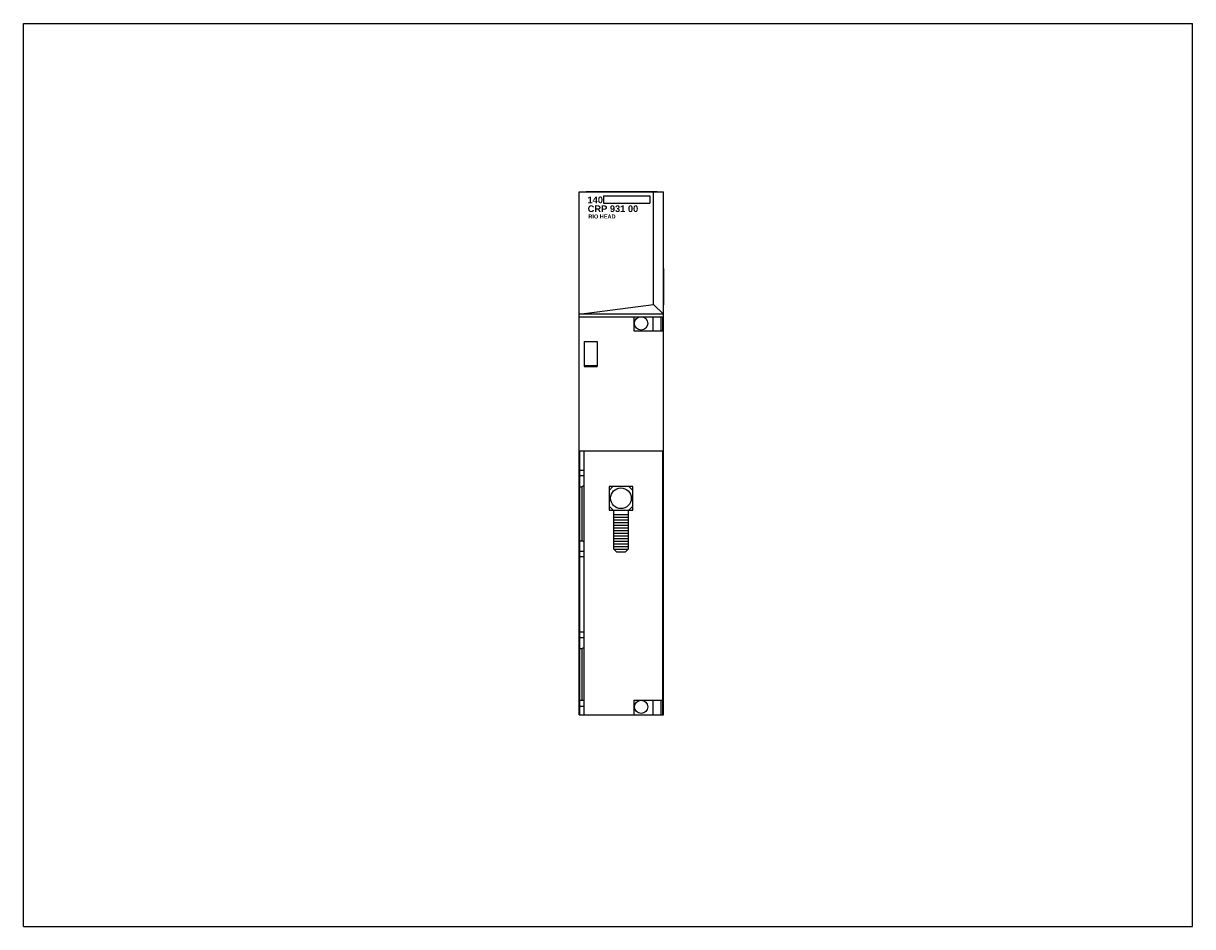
# Model space of a CAD drawing. Extents: x 0 to 22, y 0 to 17.
import ezdxf

# ---------------------------------------------------------------- set-up
doc = ezdxf.new("R2010")
doc.units = 0
doc.header["$LTSCALE"] = 1.21
doc.header["$MEASUREMENT"] = 0
doc.layers.get('0').update_dxf_attribs({"linetype": 'CONTINUOUS'})

msp = doc.modelspace()

# ---------------------------------------------------------------- linework, layer by layer
for p, q in [((0, 0), (0, 17)), ((0, 17), (22, 17)), ((22, 0), (22, 17)), ((10.458, 3.989), (10.458, 13.832)), ((10.458, 13.832), (12.046, 13.832)), ((10.588, 13.832), (10.588, 13.837)), ((10.588, 13.837), (11.927, 13.837)), ((10.917, 13.753), (10.917, 13.618)), ((10.917, 13.753), (11.786, 13.753)), ((11.786, 13.753), (11.786, 13.617)), ((11.859, 11.711), (11.859, 13.832)), ((11.927, 13.832), (11.927, 13.837)), ((12.046, 3.989), (12.046, 13.832)), ((10.917, 13.617), (11.786, 13.617)), ((12.046, 12.389), (12.052, 12.389)), ((12.052, 11.7), (12.052, 12.389)), ((10.458, 11.524), (11.859, 11.711)), ((11.859, 11.711), (12.046, 11.524)), ((12.046, 11.7), (12.052, 11.7)), ((12.046, 11.524), (10.458, 11.524)), ((10.472, 11.479), (11.616, 11.479)), ((11.486, 11.479), (11.486, 11.212)), ((11.63, 11.479), (12.041, 11.479)), ((11.845, 11.479), (11.845, 11.212)), ((11.994, 11.479), (11.994, 11.212)), ((12.033, 11.212), (12.033, 11.479)), ((12.042, 11.459), (12.041, 11.479)), ((12.042, 3.989), (12.042, 11.459)), ((10.551, 11.015), (10.797, 11.015)), ((10.551, 11.015), (10.551, 10.543)), ((10.797, 11.015), (10.797, 10.543)), ((11.486, 11.212), (12.033, 11.212)), ((10.787, 10.552), (10.551, 10.552)), ((10.551, 10.543), (10.797, 10.543)), ((10.787, 10.552), (10.787, 10.543)), ((10.472, 3.989), (10.472, 8.947)), ((10.551, 3.989), (10.551, 8.947)), ((12.034, 3.989), (12.034, 8.947)), ((10.551, 8.586), (10.472, 8.586)), ((10.551, 8.484), (10.472, 8.484)), ((10.472, 8.28), (10.512, 8.28)), ((10.551, 8.302), (10.512, 8.28)), ((10.512, 7.264), (10.512, 8.28)), ((11.094, 8.283), (11.02, 8.208)), ((11.392, 8.283), (11.467, 8.209)), ((11.02, 7.912), (11.095, 7.837)), ((11.108, 7.756), (11.379, 7.756)), ((11.108, 7.706), (11.379, 7.706)), ((11.467, 7.912), (11.392, 7.837)), ((11.108, 7.656), (11.379, 7.656)), ((11.108, 7.606), (11.379, 7.606)), ((11.108, 7.556), (11.379, 7.556)), ((11.108, 7.506), (11.379, 7.506)), ((10.472, 7.264), (10.512, 7.264)), ((10.551, 7.241), (10.512, 7.264)), ((11.108, 7.456), (11.379, 7.456)), ((11.108, 7.406), (11.379, 7.406)), ((11.108, 7.356), (11.379, 7.356)), ((11.108, 7.306), (11.379, 7.306)), ((10.551, 7.059), (10.472, 7.059)), ((11.108, 7.256), (11.379, 7.256)), ((11.108, 7.206), (11.379, 7.206)), ((11.108, 7.156), (11.379, 7.156)), ((11.108, 7.106), (11.157, 7.057)), ((11.108, 7.106), (11.379, 7.106)), ((11.157, 7.057), (11.33, 7.057)), ((11.33, 7.057), (11.379, 7.106)), ((10.551, 6.957), (10.472, 6.957)), ((10.551, 5.539), (10.472, 5.539)), ((10.551, 5.437), (10.472, 5.437)), ((10.472, 5.232), (10.512, 5.232)), ((10.551, 5.255), (10.512, 5.232)), ((10.512, 4.265), (10.512, 5.232)), ((10.472, 4.265), (10.551, 4.265)), ((11.487, 4.261), (11.487, 3.994)), ((11.488, 4.263), (12.036, 4.263)), ((11.846, 4.261), (11.846, 3.994)), ((11.996, 4.261), (11.996, 3.994)), ((10.458, 3.989), (12.046, 3.989)), ((10.551, 4.146), (10.472, 4.146)), ((0, 0), (22, 0))]:
    msp.add_line(p, q)
for points in [[(12.034, 8.947), (10.458, 8.947)], [(11.108, 7.106), (11.108, 7.836), (11.379, 7.836), (11.379, 7.106)]]:
    msp.add_lwpolyline(points)
msp.add_lwpolyline([(11.467, 7.837), (11.467, 8.284), (11.02, 8.284), (11.02, 7.836)], close=True)
for centre, radius in [((11.623, 11.354), 0.125), ((11.243, 8.062), 0.194), ((11.624, 4.136), 0.125)]:
    msp.add_circle(centre, radius)

# ---------------------------------------------------------------- texts
at = {"attachment_point": 1}
for s, insert, char_height, width in [('\\fArial|b1|i0|c0|p34;140', (10.614, 13.741), 0.125, 0.28225), ('{\\fArial|b1|i0|c0|p34;CRP 931 00}', (10.618, 13.574), 0.125, 1.125), ('{\\fArial|b1|i0|c0|p34;RIO HEAD}', (10.63, 13.403), 0.075, 1.1053)]:
    msp.add_mtext(s, dxfattribs=dict(at, insert=insert, char_height=char_height, width=width))

doc.saveas('drawing.dxf')
